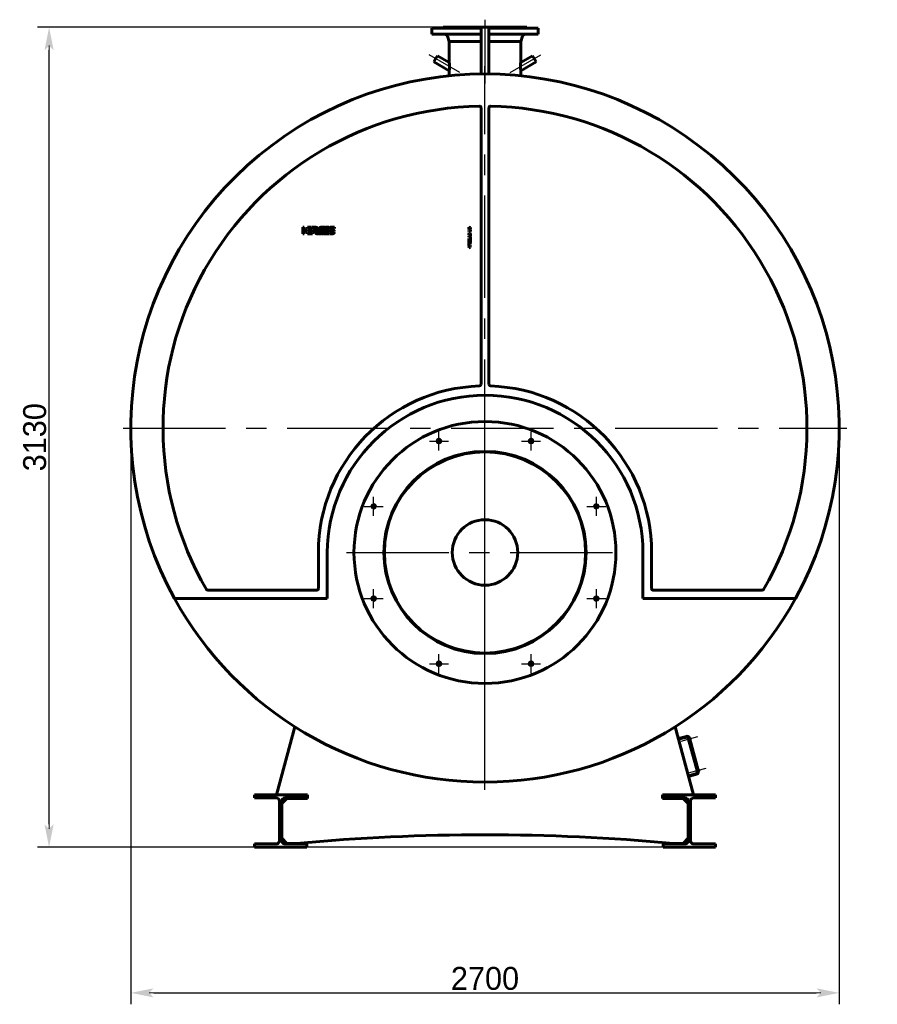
# Model space of a CAD drawing. Header units: millimetres. Extents: x 0 to 5973, y -173 to 841.
# Tile 4 of 6: x 3101 to 3362, y -173 to 128. Entities that reach past the tile are written whole.
import ezdxf

# ---------------------------------------------------------------- set-up
doc = ezdxf.new("R2010")
doc.units = ezdxf.units.MM
for name, pattern in [('CENTER_per14_scale0.984252', [50, 31.25, -6.25, 6.25, -6.25]), ('CENTER_per1_scale0.029528', [1.5, 0.9375, -0.1875, 0.1875, -0.1875]), ('CENTER_per1_scale0.163386', [8.3, 5.1875, -1.0375, 1.0375, -1.0375]), ('CENTER_per1_scale0.275591', [14, 8.75, -1.75, 1.75, -1.75]), ('CENTER_per1_scale0.452756', [23, 14.375, -2.875, 2.875, -2.875]), ('CENTER_per2_scale0.757874', [38.5, 24.0625, -4.8125, 4.8125, -4.8125]), ('CENTER_per36_scale0.985710', [50.074074, 31.296296, -6.259259, 6.259259, -6.259259]), ('CENTER_per3_scale0.989264', [50.25461, 31.409131, -6.281826, 6.281826, -6.281826])]:
    doc.linetypes.add(name, pattern=pattern)
doc.styles.add('TextStyle_1', font='T-FLEX Type A.TTF', dxfattribs={"height": 7})
doc.dimstyles.new('DIM_ST_2', dxfattribs={"dimtxt": 7, "dimasz": 7, "dimexe": 3.5, "dimexo": 0, "dimgap": 0.875, "dimtad": 1, "dimlfac": 12.5, "dimrnd": 0.01, "dimdsep": 46, "dimtxsty": 'TextStyle_1', "dimblk": 'Arrow_3_C7_Status', "dimcen": 0.09, "dimclrd": 7, "dimclre": 7, "dimclrt": 7, "dimazin": 0, "dimtfac": 1, "dimtdec": 0, "dimtmove": 0, "dimatfit": 0, "dimldrblk": 'NONE', "dimfxl": 1, "dimtvp": 1, "dimtolj": 1, "dimarcsym": 0})
doc.dimstyles.new('DIM_ST_3', dxfattribs={"dimtxt": 7, "dimasz": 7, "dimexe": 3.5, "dimexo": 0, "dimgap": 0.875, "dimtad": 1, "dimlfac": 12.5, "dimrnd": 0.01, "dimdsep": 46, "dimtxsty": 'TextStyle_1', "dimblk": 'Arrow_3_C7_Status', "dimcen": 0.09, "dimclrd": 7, "dimclre": 7, "dimclrt": 7, "dimazin": 0, "dimtfac": 1, "dimtdec": 0, "dimtmove": 0, "dimatfit": 0, "dimldrblk": 'NONE', "dimfxl": 1, "dimtvp": 1, "dimtolj": 1, "dimarcsym": 0})

# ---------------------------------------------------------------- blocks, each defined once
blk = doc.blocks.new('Arrow_3_C7_Status')
at = {"color": 7, "linetype": 'Continuous', "lineweight": 0}
blk.add_line((-1, 0), (-0.8, 0), dxfattribs=at)
at = {"color": 7}
blk.add_solid([(-1, -0.2), (0, 0), (-0.8, 0), (-1, 0.2)], dxfattribs=at)
blk = doc.blocks.new('*D9')
at = {"color": 7, "lineweight": -2}
for p, q in [((-108.16, 2.8), (-108.16, -173.22)), ((108.16, 2.8), (108.16, -173.22)), ((-101.16, -169.72), (101.16, -169.72))]:
    blk.add_line(p, q, dxfattribs=at)
at = {"layer": 'Defpoints', "color": 0}
for p in [(-108.16, 2.8), (108.16, 2.8), (108.16, -169.72)]:
    blk.add_point(p, dxfattribs=at)
at = {"color": 7, "lineweight": -2, "xscale": 7, "yscale": 7, "zscale": 7}
for p, rotation in [((-108.16, -169.72), 180), ((108.16, -169.72), 360)]:
    blk.add_blockref('Arrow_3_C7_Status', p, dxfattribs=dict(at, rotation=rotation))
at = {"color": 7, "insert": (0, -165.35), "char_height": 7, "attachment_point": 5, "style": 'TextStyle_1'}
blk.add_mtext('\\A1;2700{\\H0.5x;\\S^ ;} ', dxfattribs=at)
blk = doc.blocks.new('_None')
blk = doc.blocks.new('*D10')
at = {"color": 7, "lineweight": -2}
for p, q in [((3.31, 125.2), (-136.61, 125.2)), ((-133.11, -118.2), (-133.11, 118.2)), ((54.4, -125.2), (-136.61, -125.2))]:
    blk.add_line(p, q, dxfattribs=at)
at = {"layer": 'Defpoints', "color": 0}
for p in [(-133.11, 125.2), (3.31, 125.2), (54.4, -125.2)]:
    blk.add_point(p, dxfattribs=at)
at = {"color": 7, "lineweight": -2, "xscale": 7, "yscale": 7, "zscale": 7}
for p, rotation in [((-133.11, 125.2), 90), ((-133.11, -125.2), 270)]:
    blk.add_blockref('Arrow_3_C7_Status', p, dxfattribs=dict(at, rotation=rotation))
at = {"color": 7, "insert": (-137.48, 0), "char_height": 7, "attachment_point": 5, "rotation": 90, "style": 'TextStyle_1'}
blk.add_mtext('\\A1;3130{\\H0.5x;\\S^ ;}', dxfattribs=at)
blk = doc.blocks.new('Проекция_14')
at = {"color": 7, "linetype": 'CENTER_per1_scale0.029528', "lineweight": 25}
blk.add_line((0, 127.53333), (0, 122.74667), dxfattribs=at)
at = {"color": 7, "linetype": 'CENTER_per1_scale0.452756', "lineweight": 25}
blk.add_line((0, 127.29333), (0, 120.78667), dxfattribs=at)
at = {"color": 7, "linetype": 'Continuous', "lineweight": 60}
for p, q in [((-1.2, 124.96), (-16.2, 124.96)), ((-16.2, 124.96), (-16.2, 123.12)), ((-12.8, 125.2), (-1.2, 125.2)), ((-12.8, 125.2), (-12.8, 125.08)), ((-1.2, 120.41224), (-1.2, 125.2)), ((-1.2, 125.2), (1.2, 125.2)), ((1.2, 125.2), (3.31288, 125.2)), ((1.2, 120.41224), (1.2, 125.2)), ((16.2, 124.96), (1.2, 124.96)), ((3.31288, 125.2), (12.8, 125.2)), ((12.8, 125.08), (12.8, 125.2)), ((16.2, 123.12), (16.2, 124.96)), ((-1.2, 123.12), (-16.2, 123.12)), ((-11.45894, 122.46844), (-10.92, 120.88)), ((-10.92, 120.88), (-10.92, 114.53436)), ((-10.92, 120.88), (-1.2, 120.88)), ((-1.2, 113.93013), (-1.2, 120.41224)), ((16.2, 123.12), (1.2, 123.12)), ((1.2, 120.88), (2.8263, 120.88)), ((1.2, 113.93013), (1.2, 120.41224)), ((2.8263, 120.88), (10.92, 120.88)), ((10.92, 120.88), (11.45894, 122.46844)), ((10.92, 114.53436), (10.92, 120.88)), ((-15.07672, 115.59988), (-15.61472, 114.66804)), ((-15.61472, 114.66804), (-10.91182, 111.95282)), ((-14.53872, 116.53172), (-15.07672, 115.59988)), ((-10.91183, 114.43774), (-14.53872, 116.53172)), ((-10.92, 114.53431), (-10.92, 114.44246)), ((14.53872, 116.53172), (10.91182, 114.43774)), ((10.91183, 111.95282), (15.61472, 114.66804)), ((10.92, 114.44246), (10.92, 114.5343)), ((15.61472, 114.66804), (14.53872, 116.53172)), ((-10.92, 111.95754), (-10.92, 111.86569)), ((-10.92, 111.86559), (-10.92, 110.40737)), ((-1.2, 112.58999), (-1.2, 113.93013)), ((-1.2, 110.95334), (-1.2, 112.58999)), ((1.2, 113.93013), (1.2, 112.58999)), ((1.2, 110.95334), (1.2, 112.58999)), ((10.92, 111.86567), (10.92, 111.95754)), ((10.92, 110.40737), (10.92, 111.8656)), ((-1.2, 16.13252), (-1.2, 100.62558)), ((1.2, 100.62558), (1.2, 16.13252)), ((-55.59999, 64.15046), (-55.59999, 64.15063)), ((-55.59999, 64.15063), (-55.19941, 64.14928)), ((-55.59999, 62.15033), (-55.59999, 64.15046)), ((-55.19941, 64.14928), (-55.19941, 63.35076)), ((-55.19941, 63.35076), (-54.4093, 63.35076)), ((-54.4093, 63.35076), (-54.4093, 62.95076)), ((-54.16105, 64.15037), (-53.11208, 64.15037)), ((-54.16105, 63.75094), (-54.16105, 64.15037)), ((-52.77974, 63.7578), (-54.16105, 63.75094)), ((-54.16105, 62.95076), (-54.16105, 63.35019)), ((-54.16105, 63.35019), (-52.65342, 63.35019)), ((-53.11208, 64.15037), (-52.77974, 63.7578)), ((-52.50157, 63.76069), (-52.83146, 64.15038)), ((-52.83146, 64.15038), (-51.8246, 64.15038)), ((-52.65342, 63.35019), (-52.65447, 62.95076)), ((-51.74722, 63.76069), (-52.50157, 63.76069)), ((-51.74722, 63.76026), (-51.74722, 63.76069)), ((-49.83432, 64.14691), (-49.38367, 64.14691)), ((-48.91942, 62.94377), (-48.76817, 63.34436)), ((-48.76817, 63.34436), (-47.70208, 63.34436)), ((-47.70207, 63.74628), (-48.61602, 63.74628)), ((-48.45964, 64.14686), (-47.70207, 64.14686)), ((-47.70208, 63.34436), (-47.70309, 62.94377)), ((-47.70207, 64.14686), (-47.70207, 63.74628)), ((-47.49762, 63.35019), (-46.97136, 63.35019)), ((-46.00001, 63.74626), (-47.49669, 63.74626)), ((-47.00822, 64.14634), (-46.00001, 64.14634)), ((-46.97136, 63.35019), (-46.95798, 63.34951)), ((-46.95798, 63.34951), (-46.50601, 63.34951)), ((-46.00001, 64.14634), (-46.00001, 63.74626)), ((-4.95131, 63.95911), (-4.95131, 64.1484)), ((-4.95131, 64.1484), (-4.39999, 64.01531)), ((-4.66036, 63.90538), (-4.95131, 63.95911)), ((-4.95131, 63.82023), (-4.7951, 63.85413)), ((-4.95131, 63.61859), (-4.95131, 63.82023)), ((-4.67109, 63.55164), (-4.95131, 63.61859)), ((-4.95131, 63.47228), (-4.68929, 63.52105)), ((-4.95131, 63.28133), (-4.95131, 63.47228)), ((-4.39999, 63.41524), (-4.95131, 63.28133)), ((-4.7951, 63.85413), (-4.68351, 63.87936)), ((-4.70747, 63.7256), (-4.76865, 63.71612)), ((-4.76865, 63.71612), (-4.70707, 63.70828)), ((-4.64797, 63.74008), (-4.70747, 63.7256)), ((-4.70707, 63.70828), (-4.64631, 63.6938)), ((-4.68929, 63.52105), (-4.63637, 63.53014)), ((-4.68351, 63.87936), (-4.59173, 63.89547)), ((-4.62895, 63.54335), (-4.67109, 63.55164)), ((-4.59173, 63.89547), (-4.66036, 63.90538)), ((-4.39999, 63.8029), (-4.64797, 63.74008)), ((-4.64631, 63.6938), (-4.39999, 63.62931)), ((-4.63637, 63.53014), (-4.58927, 63.53674)), ((-4.58927, 63.53674), (-4.62895, 63.54335)), ((-4.53636, 63.25491), (-4.39999, 63.25491)), ((-4.53636, 62.99701), (-4.53636, 63.25491)), ((-4.39999, 64.01531), (-4.39999, 63.8029)), ((-4.39999, 63.62931), (-4.39999, 63.41524)), ((-4.39999, 63.25491), (-4.39999, 62.8193)), ((-55.22258, 62.15033), (-55.59999, 62.15033)), ((-55.19941, 62.15033), (-55.22258, 62.15033)), ((-55.19941, 62.95076), (-55.19941, 62.15033)), ((-54.41785, 62.95076), (-55.19941, 62.95076)), ((-54.4093, 62.95076), (-54.41785, 62.95076)), ((-52.65447, 62.95076), (-54.16105, 62.95076)), ((-54.16105, 62.1506), (-54.16105, 62.55003)), ((-54.16105, 62.55003), (-52.65342, 62.55003)), ((-52.65447, 62.1506), (-54.16105, 62.1506)), ((-52.65342, 62.55003), (-52.65447, 62.1506)), ((-51.39918, 62.82625), (-51.66743, 63.14313)), ((-47.70309, 62.1474), (-49.20968, 62.1474)), ((-49.07161, 62.54799), (-48.26189, 62.54799)), ((-48.26189, 62.94377), (-48.91942, 62.94377)), ((-47.70309, 62.94377), (-48.26189, 62.94377)), ((-48.26189, 62.54799), (-47.70208, 62.54799)), ((-47.70208, 62.54799), (-47.70309, 62.1474)), ((-47.51421, 62.14739), (-47.51421, 62.54798)), ((-47.51421, 62.54798), (-46.01744, 62.54798)), ((-46.506, 62.14739), (-47.51421, 62.14739)), ((-46.55621, 62.94421), (-47.00822, 62.94421)), ((-46.54769, 62.94376), (-46.55621, 62.94421)), ((-46.01663, 62.94376), (-46.54769, 62.94376)), ((-4.95132, 61.47204), (-4.4, 61.73323)), ((-4.95132, 61.25134), (-4.95132, 61.47204)), ((-4.4, 60.99017), (-4.95132, 61.25134)), ((-4.95131, 62.8193), (-4.95131, 62.99701)), ((-4.95131, 62.99701), (-4.53636, 62.99701)), ((-4.39999, 62.8193), (-4.95131, 62.8193)), ((-4.95131, 62.20931), (-4.95131, 62.43167)), ((-4.95131, 62.43167), (-4.68929, 62.23)), ((-4.80004, 62.10599), (-4.95131, 62.20931)), ((-4.95131, 62.0093), (-4.80004, 62.10599)), ((-4.95131, 61.7853), (-4.95131, 62.0093)), ((-4.68929, 61.98119), (-4.95131, 61.7853)), ((-4.95131, 60.6612), (-4.95131, 60.90916)), ((-4.95131, 60.90916), (-4.39999, 60.90916)), ((-4.68432, 60.57939), (-4.95131, 60.6612)), ((-4.95131, 60.46613), (-4.68514, 60.55128)), ((-4.95131, 60.21981), (-4.95131, 60.46613)), ((-4.39999, 60.21981), (-4.95131, 60.21981)), ((-4.80665, 61.35963), (-4.6273, 61.43236)), ((-4.6273, 61.2869), (-4.80665, 61.35963)), ((-4.7612, 60.74386), (-4.68269, 60.72154)), ((-4.6802, 60.7389), (-4.7612, 60.74386)), ((-4.68269, 60.40497), (-4.75954, 60.38431)), ((-4.75954, 60.38431), (-4.67936, 60.38843)), ((-4.68929, 62.23), (-4.39999, 62.45315)), ((-4.39999, 61.75804), (-4.68929, 61.98119)), ((-4.68269, 60.72154), (-4.39999, 60.63061)), ((-4.39999, 60.49836), (-4.68269, 60.40497)), ((-4.39999, 60.7389), (-4.6802, 60.7389)), ((-4.67936, 60.38843), (-4.39999, 60.38925)), ((-4.6273, 61.43236), (-4.6273, 61.2869)), ((-4.39999, 62.23742), (-4.57604, 62.10599)), ((-4.57604, 62.10599), (-4.39999, 61.97952)), ((-4.4, 61.53238), (-4.50084, 61.48527)), ((-4.50084, 61.48527), (-4.50084, 61.23316)), ((-4.50084, 61.23316), (-4.4, 61.18936)), ((-4.4, 61.73323), (-4.4, 61.53238)), ((-4.4, 61.18936), (-4.4, 60.99017)), ((-4.39999, 62.45315), (-4.39999, 62.23742)), ((-4.39999, 61.97952), (-4.39999, 61.75804)), ((-4.39999, 60.90916), (-4.39999, 60.7389)), ((-4.39999, 60.63061), (-4.39999, 60.49836)), ((-4.39999, 60.38925), (-4.39999, 60.21981)), ((-4.95131, 59.40154), (-4.80664, 59.40154)), ((-4.95131, 58.83453), (-4.95131, 59.40154)), ((-4.80664, 58.83453), (-4.95131, 58.83453)), ((-4.95131, 58.47003), (-4.39999, 58.23527)), ((-4.95131, 58.27744), (-4.95131, 58.47003)), ((-4.68184, 58.17), (-4.95131, 58.27744)), ((-4.95131, 57.99558), (-4.68269, 58.10387)), ((-4.39999, 58.03526), (-4.95131, 57.80299)), ((-4.95131, 57.80299), (-4.95131, 57.99558)), ((-4.9513, 58.73369), (-4.39998, 58.73369)), ((-4.9513, 58.556), (-4.9513, 58.73369)), ((-4.39998, 58.556), (-4.9513, 58.556)), ((-4.80664, 59.40154), (-4.80664, 59.21059)), ((-4.80664, 59.21059), (-4.39999, 59.21059)), ((-4.80664, 59.02712), (-4.80664, 58.83453)), ((-4.39999, 59.02712), (-4.80664, 59.02712)), ((-4.68269, 58.10387), (-4.64216, 58.11917)), ((-4.63268, 58.15222), (-4.68184, 58.17)), ((-4.64216, 58.11917), (-4.58845, 58.13774)), ((-4.58845, 58.13774), (-4.63268, 58.15222)), ((-4.39999, 59.21059), (-4.39999, 59.02712)), ((-4.39999, 58.23527), (-4.39999, 58.03526)), ((-4.39998, 58.73369), (-4.39998, 58.556)), ((-50.88, -46.24), (-50.88, -35.2)), ((-48.16, -35.2), (-48.16, -49.28)), ((48.24, -49.28), (48.24, -35.2)), ((50.88, -35.2), (50.88, -46.24)), ((-84.66253, -46.72), (-51.36, -46.72)), ((51.36, -46.72), (84.66253, -46.72)), ((-48.16, -49.28), (-94.79588, -49.28)), ((94.79588, -49.28), (48.24, -49.28)), ((-63.64536, -109.2), (-58.08304, -88.44114)), ((58.08304, -88.44114), (63.64536, -109.2)), ((61.51969, -91.37584), (59.04692, -92.03841)), ((61.58181, -91.60766), (59.10904, -92.27023)), ((62.14211, -92.15323), (61.91028, -92.21535)), ((61.91028, -92.21535), (61.97654, -92.46263)), ((61.97654, -92.46263), (62.20836, -92.40051)), ((64.84625, -102.24523), (62.07171, -91.8905)), ((65.07807, -102.18311), (62.30353, -91.82838)), ((62.32423, -91.90566), (62.47878, -91.86425)), ((62.32423, -91.90566), (65.05736, -102.10584)), ((65.21191, -102.06442), (62.47878, -91.86425)), ((62.51749, -91.91599), (62.49431, -91.9222)), ((62.57628, -91.94993), (62.68602, -92.35948)), ((62.6289, -92.42448), (62.65208, -92.41827)), ((64.70959, -101.73522), (64.47777, -101.79733)), ((64.47777, -101.79733), (64.54403, -102.04461)), ((64.54403, -102.04461), (64.77585, -101.98249)), ((65.21191, -102.06442), (65.05736, -102.10584)), ((65.08498, -101.49798), (65.0618, -101.50419)), ((65.14377, -101.53192), (65.25351, -101.94147)), ((65.19638, -102.00647), (65.21956, -102.00026)), ((62.09063, -103.3977), (64.5634, -102.73512)), ((62.15275, -103.62952), (64.62552, -102.96695)), ((-70.4, -109.2), (-54.4, -109.2)), ((-70.4, -110.16), (-70.4, -109.2)), ((-63.76, -110.16), (-70.4, -110.16)), ((-62.72, -123.2), (-62.72, -111.2)), ((-60.48, -110.32), (-62.08, -111.92)), ((-62.08, -111.2), (-62.08, -123.2)), ((-54.4, -110.16), (-61.04, -110.16)), ((-60.48, -110.32), (-54.24, -110.32)), ((-54.24, -109.2), (-54.4, -109.2)), ((-54.4, -109.2), (-54.4, -110.16)), ((-54.24, -110.32), (-54.24, -109.2)), ((54.24, -110.32), (54.24, -109.2)), ((54.24, -109.2), (54.4, -109.2)), ((60.48, -110.32), (54.24, -110.32)), ((54.4, -109.2), (70.4, -109.2)), ((54.4, -110.16), (54.4, -109.2)), ((61.04, -110.16), (54.4, -110.16)), ((62.08, -111.92), (60.48, -110.32)), ((62.08, -123.2), (62.08, -111.2)), ((62.72, -111.2), (62.72, -123.2)), ((70.4, -110.16), (63.76, -110.16)), ((70.4, -109.2), (70.4, -110.16)), ((-62.08, -122.48), (-60.48, -124.08)), ((60.48, -124.08), (62.08, -122.48)), ((-70.4, -125.2), (-70.4, -124.24)), ((-70.4, -124.24), (-63.76, -124.24)), ((-54.4, -125.2), (-70.4, -125.2)), ((-61.04, -124.24), (-54.4, -124.24)), ((-57.5963, -124.08), (-60.48, -124.08)), ((-54.4, -124.24), (-54.4, -125.2)), ((54.4, -124.24), (61.04, -124.24)), ((54.4, -125.2), (54.4, -124.24)), ((70.4, -125.2), (54.4, -125.2)), ((60.48, -124.08), (57.5963, -124.08)), ((63.76, -124.24), (70.4, -124.24)), ((70.4, -124.24), (70.4, -125.2))]:
    blk.add_line(p, q, dxfattribs=at)
at = {"color": 7, "linetype": 'CENTER_per3_scale0.989264', "lineweight": 25}
blk.add_line((0, 124.80178), (0, 108.074), dxfattribs=at)
at = {"color": 7, "linetype": 'CENTER_per2_scale0.757874', "lineweight": 25}
for p, q in [((-7.72127, 111.35321), (-17.09744, 116.76655)), ((7.72127, 111.35321), (17.09744, 116.76655))]:
    blk.add_line(p, q, dxfattribs=at)
at = {"color": 7, "linetype": 'CENTER_per36_scale0.985710', "lineweight": 25}
for p, q in [((0, -107.69333), (0, 113.29333)), ((0, -107.69333), (0, 113.29333)), ((-110.49333, 2.8), (110.49333, 2.8)), ((-110.49333, 2.8), (110.49333, 2.8))]:
    blk.add_line(p, q, dxfattribs=at)
at = {"color": 7, "linetype": 'CENTER_per14_scale0.984252', "lineweight": 25}
for p, q in [((0, -77.53333), (0, 7.13333)), ((-42.33333, -35.2), (42.33333, -35.2))]:
    blk.add_line(p, q, dxfattribs=at)
at = {"color": 7, "linetype": 'CENTER_per1_scale0.275591', "lineweight": 25}
for p, q in [((-14.08275, -4.09457), (-14.08275, 1.6921)), ((14.08275, -4.09457), (14.08275, 1.6921)), ((-16.97608, -1.20123), (-11.18942, -1.20123)), ((11.18942, -1.20123), (16.97608, -1.20123)), ((-33.99877, -24.01058), (-33.99877, -18.22392)), ((33.99877, -24.01058), (33.99877, -18.22392)), ((-36.8921, -21.11725), (-31.10543, -21.11725)), ((31.10543, -21.11725), (36.8921, -21.11725)), ((-33.99877, -52.17608), (-33.99877, -46.38942)), ((33.99877, -52.17608), (33.99877, -46.38942)), ((-36.8921, -49.28275), (-31.10543, -49.28275)), ((31.10543, -49.28275), (36.8921, -49.28275)), ((-14.08275, -72.0921), (-14.08275, -66.30543)), ((14.08275, -72.0921), (14.08275, -66.30543)), ((-16.97608, -69.19877), (-11.18942, -69.19877)), ((11.18942, -69.19877), (16.97608, -69.19877))]:
    blk.add_line(p, q, dxfattribs=at)
at = {"color": 7, "linetype": 'CENTER_per1_scale0.163386', "lineweight": 25}
for p, q in [((64.83861, -91.56322), (59.68959, -92.9429)), ((67.4061, -101.14521), (62.25707, -102.52488))]:
    blk.add_line(p, q, dxfattribs=at)
at = {"color": 7, "lineweight": 60, "flags": 128}
for points in [[(-51.8246, 64.15038), (-51.80251, 64.15021), (-51.78076, 64.14969), (-51.75934, 64.14883), (-51.73826, 64.14763), (-51.71752, 64.14611), (-51.69747, 64.14429), (-51.67774, 64.14215), (-51.65834, 64.13971), (-51.63926, 64.13696), (-51.61696, 64.13329), (-51.59512, 64.12921), (-51.57373, 64.1247), (-51.5528, 64.11979), (-51.53232, 64.11447), (-51.51229, 64.10875), (-51.49271, 64.10264), (-51.47358, 64.09615), (-51.4549, 64.08928), (-51.43667, 64.08204), (-51.41889, 64.07443), (-51.40155, 64.06646), (-51.38562, 64.05862), (-51.37008, 64.05047), (-51.35494, 64.04202), (-51.34019, 64.03327), (-51.32583, 64.02422), (-51.31104, 64.01431), (-51.29669, 64.00409), (-51.28278, 63.99355), (-51.26931, 63.9827), (-51.25628, 63.97156), (-51.24369, 63.96012), (-51.23222, 63.94907), (-51.22113, 63.93778), (-51.21044, 63.92624), (-51.20014, 63.91445), (-51.19022, 63.90244), (-51.17961, 63.88876), (-51.16948, 63.8748), (-51.15982, 63.86056), (-51.15065, 63.84607), (-51.14196, 63.83132), (-51.13374, 63.81632), (-51.126, 63.80107), (-51.11873, 63.7856), (-51.11226, 63.77068), (-51.10622, 63.75556), (-51.10061, 63.74025), (-51.09543, 63.72475), (-51.09067, 63.70907), (-51.08633, 63.69321), (-51.08176, 63.67431), (-51.07779, 63.65519), (-51.07439, 63.63585), (-51.07159, 63.61631), (-51.06957, 63.5987), (-51.06802, 63.58095), (-51.06694, 63.56305), (-51.06632, 63.54502), (-51.06616, 63.52687), (-51.06646, 63.5086), (-51.06722, 63.49022), (-51.06844, 63.47174), (-51.07039, 63.45049), (-51.07294, 63.42914), (-51.07609, 63.40768), (-51.07984, 63.38613), (-51.08417, 63.3645), (-51.0891, 63.34279), (-51.09462, 63.32103), (-51.10019, 63.30103), (-51.10627, 63.281), (-51.11283, 63.26095), (-51.11989, 63.24088), (-51.12743, 63.22081), (-51.13547, 63.20073)], [(-51.66743, 63.14313), (-51.66272, 63.14902), (-51.65775, 63.1553), (-51.65255, 63.16193), (-51.64712, 63.1689), (-51.6415, 63.17619), (-51.63571, 63.18378), (-51.62976, 63.19166), (-51.62136, 63.20292), (-51.61277, 63.21465), (-51.60403, 63.22678), (-51.5952, 63.23928), (-51.58465, 63.25456), (-51.57413, 63.27022), (-51.56375, 63.28616), (-51.55359, 63.30232), (-51.54375, 63.31861), (-51.53431, 63.33494), (-51.52676, 63.34865), (-51.51962, 63.36229), (-51.51293, 63.37581), (-51.50676, 63.38918), (-51.50231, 63.39954), (-51.49823, 63.40974), (-51.49456, 63.41977), (-51.49131, 63.42961), (-51.48904, 63.43732), (-51.48708, 63.44488), (-51.48543, 63.45228), (-51.48412, 63.4595), (-51.48315, 63.46653), (-51.48255, 63.47324), (-51.4823, 63.47976), (-51.48243, 63.48605), (-51.48294, 63.49212)], [(-50.71623, 63.68233), (-50.70724, 63.70251), (-50.69791, 63.72226), (-50.68824, 63.74158), (-50.67823, 63.76046), (-50.66787, 63.77891), (-50.65717, 63.79693), (-50.64613, 63.81451), (-50.63571, 63.83024), (-50.62501, 63.8456), (-50.61402, 63.8606), (-50.60275, 63.87522), (-50.59118, 63.88948), (-50.57934, 63.90337), (-50.56721, 63.91689), (-50.5548, 63.93004), (-50.5421, 63.94282), (-50.52912, 63.95523), (-50.51585, 63.96727), (-50.50231, 63.97893), (-50.48927, 63.98958), (-50.47599, 63.99991), (-50.46246, 64.0099), (-50.44867, 64.01956), (-50.43464, 64.02888), (-50.41948, 64.03841), (-50.40404, 64.04755), (-50.38832, 64.05633), (-50.37232, 64.06472), (-50.35604, 64.07274), (-50.33948, 64.08038), (-50.32361, 64.08724), (-50.30749, 64.09376), (-50.29113, 64.09994), (-50.27451, 64.10578), (-50.25765, 64.11129), (-50.23854, 64.11703), (-50.21913, 64.12235), (-50.1994, 64.12725), (-50.17937, 64.13173), (-50.15903, 64.13578), (-50.13839, 64.1394), (-50.11744, 64.1426), (-50.09619, 64.14537)], [(-50.09619, 64.14537), (-50.08902, 64.14616), (-50.08232, 64.14676), (-50.07608, 64.14717), (-50.07028, 64.14737), (-50.06493, 64.14736), (-50.06, 64.14713), (-50.0555, 64.14669), (-50.05142, 64.14602), (-50.04774, 64.14511), (-50.04446, 64.14397), (-50.04157, 64.14259), (-50.03905, 64.14096), (-50.03692, 64.13907), (-50.03514, 64.13693), (-50.03357, 64.13421), (-50.03244, 64.13114), (-50.03172, 64.12773), (-50.03142, 64.12397), (-50.03151, 64.11983), (-50.03199, 64.11532), (-50.03284, 64.11043), (-50.03394, 64.10561), (-50.03533, 64.10045), (-50.03701, 64.09496), (-50.03897, 64.08911), (-50.04119, 64.08292), (-50.04367, 64.07637)], [(-49.88374, 64.11852), (-49.88214, 64.12277), (-49.88023, 64.12659), (-49.87805, 64.13), (-49.87561, 64.13303), (-49.87293, 64.13569), (-49.87009, 64.13797), (-49.86706, 64.13994), (-49.86386, 64.14162), (-49.86052, 64.14302), (-49.85554, 64.14459), (-49.85037, 64.14571), (-49.84507, 64.14643), (-49.8397, 64.14681), (-49.83432, 64.14691)], [(-49.38367, 64.14691), (-49.3791, 64.14682), (-49.37494, 64.14656), (-49.37118, 64.14612), (-49.36779, 64.14551), (-49.36477, 64.14473), (-49.36209, 64.14379), (-49.35933, 64.14244), (-49.35703, 64.14086), (-49.35517, 64.13905), (-49.35373, 64.13702), (-49.35269, 64.13478), (-49.35196, 64.13201), (-49.35166, 64.12897), (-49.35176, 64.12568), (-49.35223, 64.12215), (-49.35304, 64.11836), (-49.35413, 64.11441), (-49.35549, 64.11024), (-49.35707, 64.10585), (-49.35886, 64.10125)], [(-49.21012, 64.11496), (-49.20852, 64.11924), (-49.20658, 64.12316), (-49.20435, 64.12674), (-49.20183, 64.12997), (-49.19907, 64.13288), (-49.19613, 64.13543), (-49.193, 64.13769), (-49.18971, 64.13967), (-49.18626, 64.14138), (-49.18114, 64.14339), (-49.17584, 64.14491), (-49.17044, 64.14598), (-49.16501, 64.14663), (-49.15961, 64.1469)], [(-48.71141, 64.1469), (-48.70684, 64.14685), (-48.70266, 64.14658), (-48.69886, 64.14609), (-48.69543, 64.14539), (-48.69236, 64.1445), (-48.68962, 64.14341), (-48.68678, 64.14186), (-48.68439, 64.14005), (-48.68244, 64.13798), (-48.6809, 64.13568), (-48.67975, 64.13315), (-48.67891, 64.13006), (-48.6785, 64.12672), (-48.6785, 64.12313), (-48.67888, 64.11931), (-48.6796, 64.11528), (-48.68062, 64.11113), (-48.68192, 64.10681), (-48.68347, 64.10232), (-48.68525, 64.09768)], [(-47.00822, 62.94421), (-47.02621, 62.94441), (-47.04388, 62.945), (-47.06122, 62.94599), (-47.07824, 62.94737), (-47.09493, 62.94914), (-47.1113, 62.95131), (-47.12735, 62.95387), (-47.14308, 62.95682), (-47.1592, 62.96034), (-47.17497, 62.96429), (-47.19038, 62.96867), (-47.20544, 62.97348), (-47.22014, 62.97871), (-47.23448, 62.98438), (-47.24847, 62.99048), (-47.2621, 62.99701), (-47.27537, 63.00397), (-47.28828, 63.01135), (-47.30084, 63.01917), (-47.31304, 63.02741), (-47.32422, 63.03557), (-47.33507, 63.04412), (-47.34561, 63.05304), (-47.35583, 63.06234), (-47.36573, 63.07203), (-47.37589, 63.08271), (-47.38568, 63.09382), (-47.39512, 63.10536), (-47.40419, 63.11733), (-47.41291, 63.12972), (-47.42127, 63.14253), (-47.42882, 63.155), (-47.43605, 63.16785), (-47.44297, 63.18108), (-47.44956, 63.19469), (-47.45583, 63.20867), (-47.46178, 63.22303), (-47.46741, 63.23776), (-47.47272, 63.25288), (-47.47771, 63.26836), (-47.48238, 63.28423), (-47.48666, 63.30017), (-47.49062, 63.31648), (-47.49428, 63.33316), (-47.49762, 63.35019)], [(-47.49669, 63.74626), (-47.49315, 63.76357), (-47.48929, 63.78049), (-47.48511, 63.79704), (-47.4806, 63.8132), (-47.47577, 63.82899), (-47.47061, 63.84439), (-47.46513, 63.85942), (-47.45933, 63.87406), (-47.4529, 63.88899), (-47.44611, 63.90351), (-47.43898, 63.9176), (-47.43148, 63.93128), (-47.42363, 63.94454), (-47.41543, 63.95737), (-47.40687, 63.96979), (-47.39796, 63.98179), (-47.38869, 63.99337), (-47.37908, 64.00453), (-47.3691, 64.01526), (-47.35878, 64.02558), (-47.34872, 64.03492), (-47.33834, 64.04389), (-47.32765, 64.05248), (-47.31665, 64.0607), (-47.30534, 64.06854), (-47.29299, 64.07645), (-47.2803, 64.08393), (-47.26725, 64.09099), (-47.25385, 64.09763), (-47.2401, 64.10385), (-47.22599, 64.10964), (-47.21237, 64.11472), (-47.19844, 64.11942), (-47.1842, 64.12374), (-47.16964, 64.12768), (-47.15477, 64.13125), (-47.13959, 64.13444), (-47.1241, 64.13725), (-47.1083, 64.13968), (-47.09218, 64.14174), (-47.07576, 64.14342), (-47.05932, 64.14469), (-47.04259, 64.14561), (-47.02555, 64.14616), (-47.00822, 64.14634)], [(-46.50601, 63.34951), (-46.48802, 63.34931), (-46.47036, 63.34872), (-46.45302, 63.34774), (-46.436, 63.34636), (-46.41931, 63.34458), (-46.40294, 63.34242), (-46.3869, 63.33986), (-46.37118, 63.33691), (-46.35505, 63.33339), (-46.33929, 63.32945), (-46.32388, 63.32507), (-46.30882, 63.32026), (-46.29413, 63.31503), (-46.27979, 63.30936), (-46.2658, 63.30327), (-46.25218, 63.29674), (-46.23891, 63.28979), (-46.22599, 63.28241), (-46.21344, 63.2746), (-46.20124, 63.26636), (-46.19006, 63.2582), (-46.17921, 63.24966), (-46.16867, 63.24075), (-46.15845, 63.23145), (-46.14855, 63.22177), (-46.1384, 63.21109), (-46.1286, 63.19998), (-46.11917, 63.18845), (-46.11009, 63.1765), (-46.10137, 63.16411), (-46.09301, 63.1513), (-46.08546, 63.13884), (-46.07823, 63.126), (-46.07131, 63.11278), (-46.06472, 63.09918), (-46.05845, 63.0852), (-46.05249, 63.07085), (-46.04686, 63.05612), (-46.04155, 63.04102), (-46.03655, 63.02554), (-46.03188, 63.00968), (-46.02761, 62.99375), (-46.02364, 62.97745), (-46.01998, 62.96078), (-46.01663, 62.94376)], [(-52.24035, 63.0282), (-52.24409, 63.03157), (-52.24777, 63.0351), (-52.25129, 63.03881), (-52.25455, 63.0427), (-52.25742, 63.04676), (-52.25982, 63.05102), (-52.2611, 63.054), (-52.26209, 63.05706), (-52.26274, 63.06022), (-52.26303, 63.06347), (-52.26292, 63.06682), (-52.26238, 63.07026), (-52.26138, 63.07381)], [(-52.26138, 63.07381), (-52.25993, 63.0774), (-52.25825, 63.08049), (-52.25638, 63.08312), (-52.25432, 63.08531), (-52.25209, 63.0871), (-52.24909, 63.08884), (-52.24588, 63.09007), (-52.2425, 63.09088), (-52.23897, 63.09132), (-52.23411, 63.09145), (-52.22912, 63.09122), (-52.22408, 63.09078), (-52.21908, 63.0903), (-52.21419, 63.08993), (-52.20948, 63.08984)], [(-51.82086, 63.09054), (-51.81252, 63.09129), (-51.80443, 63.09166), (-51.79656, 63.09163), (-51.78893, 63.09119), (-51.78153, 63.09034), (-51.77435, 63.08908), (-51.7678, 63.08749), (-51.76144, 63.08551), (-51.75529, 63.08313), (-51.74933, 63.08035), (-51.74357, 63.07717), (-51.738, 63.07356), (-51.73263, 63.06953), (-51.72744, 63.06507), (-51.72245, 63.06017), (-51.71765, 63.05483), (-51.71311, 63.04914), (-51.70875, 63.04301), (-51.70458, 63.03642), (-51.70057, 63.02939)], [(-51.41121, 62.15105), (-51.42017, 62.1508), (-51.42873, 62.15093), (-51.43692, 62.15144), (-51.44475, 62.15231), (-51.45226, 62.15354), (-51.45932, 62.15509), (-51.4661, 62.15696), (-51.47262, 62.15914), (-51.47889, 62.16163), (-51.48606, 62.16497), (-51.49293, 62.16872), (-51.49955, 62.17286), (-51.50594, 62.17736), (-51.51213, 62.18223), (-51.51816, 62.18743), (-51.52522, 62.1941), (-51.53214, 62.20121), (-51.53897, 62.20872), (-51.54578, 62.21663), (-51.55261, 62.22488), (-51.56168, 62.23619), (-51.57101, 62.248), (-51.58072, 62.26025)], [(-50.86685, 62.18836), (-50.87106, 62.19336), (-50.87564, 62.1987), (-50.88055, 62.20438), (-50.88578, 62.21037), (-50.89132, 62.21666), (-50.89714, 62.22323), (-50.90323, 62.23007), (-50.90956, 62.23716), (-50.91784, 62.24642), (-50.92644, 62.25601), (-50.93532, 62.26592), (-50.94446, 62.27612), (-50.9538, 62.28656), (-50.96801, 62.30251), (-50.98249, 62.31885), (-50.99709, 62.33548), (-51.01171, 62.3523), (-51.02622, 62.3692), (-51.0405, 62.3861), (-51.05116, 62.39893), (-51.06157, 62.41165), (-51.07165, 62.42421), (-51.08137, 62.43657), (-51.09066, 62.44869), (-51.09762, 62.458), (-51.10425, 62.46712), (-51.11054, 62.47602), (-51.11645, 62.48466), (-51.12195, 62.49305), (-51.12659, 62.50042), (-51.13084, 62.50753), (-51.1347, 62.51438), (-51.13814, 62.52094), (-51.14115, 62.52719), (-51.14371, 62.53312), (-51.14578, 62.53872), (-51.14725, 62.54354), (-51.14829, 62.54805), (-51.14887, 62.55224), (-51.149, 62.5561), (-51.14865, 62.55961), (-51.1478, 62.56275)], [(-50.76373, 62.21308), (-50.76708, 62.20524), (-50.77044, 62.19793), (-50.77383, 62.19117), (-50.77725, 62.18494), (-50.78071, 62.17926), (-50.78421, 62.17414), (-50.78776, 62.16957), (-50.79105, 62.16588), (-50.7944, 62.16266), (-50.79781, 62.15993), (-50.80127, 62.15767), (-50.8048, 62.15591), (-50.8084, 62.15464), (-50.81198, 62.15388), (-50.81563, 62.15359), (-50.81936, 62.15378), (-50.82317, 62.15445), (-50.82707, 62.1556), (-50.83106, 62.15724), (-50.83515, 62.15938), (-50.83934, 62.162), (-50.84364, 62.16513), (-50.84804, 62.16876), (-50.85256, 62.17289), (-50.8572, 62.17753), (-50.86196, 62.18269), (-50.86685, 62.18836)], [(-50.55946, 62.15134), (-50.56583, 62.15134), (-50.57175, 62.15155), (-50.57723, 62.15197), (-50.58227, 62.15261), (-50.58688, 62.15346), (-50.59108, 62.15453), (-50.59486, 62.15583), (-50.59824, 62.15736), (-50.60121, 62.15913), (-50.6038, 62.16113), (-50.606, 62.16337), (-50.60782, 62.16586), (-50.60942, 62.16894), (-50.61057, 62.17234), (-50.61128, 62.17606), (-50.61155, 62.18011), (-50.6114, 62.18449), (-50.61083, 62.18921), (-50.60993, 62.19398), (-50.60868, 62.19905), (-50.60709, 62.20444), (-50.60517, 62.21014), (-50.60292, 62.21617)], [(-50.07483, 62.25004), (-50.07865, 62.24106), (-50.08257, 62.23257), (-50.08659, 62.22456), (-50.0907, 62.21702), (-50.09492, 62.20995), (-50.09923, 62.20333), (-50.10364, 62.19716), (-50.10861, 62.19087), (-50.1137, 62.18511), (-50.11891, 62.17985), (-50.12425, 62.17508), (-50.12972, 62.17081), (-50.13531, 62.167), (-50.14103, 62.16366), (-50.14688, 62.16077), (-50.15286, 62.15832), (-50.15898, 62.1563), (-50.16511, 62.15472), (-50.17138, 62.15354), (-50.17777, 62.15274), (-50.1843, 62.1523)], [(-49.88588, 62.14776), (-49.8927, 62.14797), (-49.89901, 62.1484), (-49.90481, 62.14903), (-49.91011, 62.14987), (-49.91491, 62.15094), (-49.91924, 62.15224), (-49.92309, 62.15378), (-49.92678, 62.15576), (-49.92993, 62.15805), (-49.93254, 62.16065), (-49.93462, 62.16358), (-49.93619, 62.16685), (-49.93725, 62.17047), (-49.93783, 62.17444), (-49.93792, 62.17878), (-49.93755, 62.1835), (-49.93673, 62.1886), (-49.93548, 62.194), (-49.93383, 62.19979), (-49.93177, 62.20598), (-49.92931, 62.21258)], [(-49.40122, 62.24648), (-49.40504, 62.2375), (-49.40896, 62.229), (-49.41298, 62.22099), (-49.41709, 62.21345), (-49.42131, 62.20637), (-49.42562, 62.19975), (-49.43003, 62.19358), (-49.43499, 62.18729), (-49.44008, 62.18152), (-49.4453, 62.17626), (-49.45064, 62.1715), (-49.4561, 62.16722), (-49.4617, 62.16341), (-49.46742, 62.16007), (-49.47327, 62.15718), (-49.47925, 62.15473), (-49.48537, 62.15271), (-49.4915, 62.15114), (-49.49777, 62.14995), (-49.50416, 62.14915), (-49.51069, 62.14871)], [(-46.01744, 62.54798), (-46.02097, 62.53065), (-46.02482, 62.51371), (-46.029, 62.49714), (-46.0335, 62.48096), (-46.03833, 62.46515), (-46.04348, 62.44973), (-46.04896, 62.43469), (-46.05476, 62.42002), (-46.06118, 62.40507), (-46.06796, 62.39054), (-46.0751, 62.37643), (-46.08259, 62.36274), (-46.09043, 62.34946), (-46.09864, 62.33661), (-46.10719, 62.32418), (-46.1161, 62.31216), (-46.12537, 62.30057), (-46.13499, 62.2894), (-46.14496, 62.27865), (-46.15529, 62.26832), (-46.16535, 62.25896), (-46.17573, 62.24998), (-46.18642, 62.24138), (-46.19742, 62.23315), (-46.20874, 62.2253), (-46.22108, 62.21738), (-46.23378, 62.20989), (-46.24684, 62.20281), (-46.26024, 62.19616), (-46.274, 62.18994), (-46.28811, 62.18414), (-46.30173, 62.17906), (-46.31567, 62.17435), (-46.32992, 62.17003), (-46.34449, 62.16608), (-46.35936, 62.1625), (-46.37455, 62.15931), (-46.39005, 62.15649), (-46.40586, 62.15406), (-46.42198, 62.152), (-46.43842, 62.15032), (-46.45486, 62.14904), (-46.47161, 62.14812), (-46.48865, 62.14757), (-46.506, 62.14739)], [(-4.8889, 59.52387), (-4.8968, 59.53388), (-4.90423, 59.5438), (-4.91118, 59.55363), (-4.91767, 59.56339), (-4.92368, 59.57305), (-4.92923, 59.58264), (-4.9343, 59.59214), (-4.93933, 59.60249), (-4.9438, 59.61274), (-4.9477, 59.62289), (-4.95102, 59.63294), (-4.95378, 59.64289)], [(-4.90916, 60.02228), (-4.90262, 60.02995), (-4.89573, 60.03728), (-4.88849, 60.04425), (-4.88092, 60.05087), (-4.87299, 60.05714), (-4.86472, 60.06306), (-4.85611, 60.06862), (-4.84624, 60.07434), (-4.83595, 60.07963), (-4.82524, 60.08449), (-4.81412, 60.08893), (-4.80258, 60.09294), (-4.79062, 60.09653), (-4.77825, 60.09969), (-4.76545, 60.10243), (-4.75224, 60.10474), (-4.73862, 60.10662), (-4.72483, 60.10806), (-4.71064, 60.10909), (-4.69604, 60.1097), (-4.68104, 60.10991)], [(-4.68186, 59.46105), (-4.69564, 59.46118), (-4.709, 59.46156), (-4.72194, 59.46219), (-4.73445, 59.46307), (-4.74655, 59.4642), (-4.75822, 59.46559), (-4.76946, 59.46723), (-4.78135, 59.46932), (-4.79272, 59.47172), (-4.80358, 59.47443), (-4.81393, 59.47744), (-4.82377, 59.48075), (-4.83309, 59.48437), (-4.84191, 59.4883), (-4.85021, 59.49253), (-4.858, 59.49706), (-4.86527, 59.5019), (-4.87192, 59.50696), (-4.87807, 59.5123), (-4.88373, 59.51794), (-4.8889, 59.52387)], [(-4.82483, 59.78589), (-4.82467, 59.79588), (-4.82419, 59.80548), (-4.82339, 59.81471), (-4.82227, 59.82354), (-4.82083, 59.832), (-4.81907, 59.84006), (-4.81699, 59.84775), (-4.81459, 59.85505), (-4.81173, 59.86228), (-4.80852, 59.86909), (-4.80496, 59.87548), (-4.80105, 59.88145), (-4.79679, 59.887), (-4.79218, 59.89212)], [(-4.79218, 59.67884), (-4.79659, 59.68373), (-4.80068, 59.689), (-4.80445, 59.69467), (-4.8079, 59.70073), (-4.81103, 59.70719), (-4.81385, 59.71404), (-4.81634, 59.72128), (-4.81851, 59.72891), (-4.82044, 59.73733), (-4.82202, 59.74618), (-4.82325, 59.75546), (-4.82413, 59.76517), (-4.82466, 59.77531), (-4.82483, 59.78589)], [(-4.79218, 59.89212), (-4.78742, 59.89664), (-4.78229, 59.90083), (-4.77678, 59.90469), (-4.77089, 59.90822), (-4.76463, 59.91143), (-4.75798, 59.91431), (-4.75097, 59.91686), (-4.74357, 59.91909), (-4.73542, 59.92106), (-4.72686, 59.92268), (-4.71788, 59.92394), (-4.70849, 59.92484), (-4.69868, 59.92538), (-4.68846, 59.92556)], [(-4.68846, 59.64537), (-4.69823, 59.64554), (-4.70761, 59.64603), (-4.71662, 59.64685), (-4.72525, 59.648), (-4.73351, 59.64948), (-4.74139, 59.65128), (-4.74889, 59.65341), (-4.75602, 59.65588), (-4.76308, 59.65881), (-4.76973, 59.66209), (-4.77596, 59.66574), (-4.78178, 59.66975), (-4.78719, 59.67412), (-4.79218, 59.67884)], [(-4.68846, 59.92556), (-4.67797, 59.92543), (-4.66785, 59.92504), (-4.65811, 59.92439), (-4.64875, 59.92348), (-4.63977, 59.92231), (-4.63132, 59.92091), (-4.62323, 59.91926), (-4.6155, 59.91736), (-4.60814, 59.9152), (-4.59985, 59.91231), (-4.59208, 59.90906), (-4.58482, 59.90546), (-4.57808, 59.9015), (-4.57186, 59.89718), (-4.56615, 59.89251)], [(-4.56573, 59.6776), (-4.57053, 59.67369), (-4.57572, 59.67002), (-4.5813, 59.66662), (-4.58726, 59.66346), (-4.59362, 59.66056), (-4.60024, 59.65796), (-4.60723, 59.6556), (-4.61459, 59.65348), (-4.62233, 59.65161), (-4.63203, 59.64971), (-4.64226, 59.64815), (-4.65302, 59.64693), (-4.6643, 59.64606), (-4.67612, 59.64554), (-4.68846, 59.64537)], [(-4.45744, 59.54081), (-4.4653, 59.53269), (-4.47359, 59.525), (-4.4823, 59.51776), (-4.49144, 59.51094), (-4.50101, 59.50457), (-4.511, 59.49863), (-4.52082, 59.49343), (-4.53101, 59.48861), (-4.54159, 59.48418), (-4.55254, 59.48014), (-4.56387, 59.47649), (-4.57558, 59.47323), (-4.58767, 59.47035), (-4.60014, 59.46786), (-4.61299, 59.46576), (-4.62622, 59.46404), (-4.63958, 59.46273), (-4.65331, 59.4618), (-4.6674, 59.46124), (-4.68186, 59.46105)], [(-4.68104, 60.10991), (-4.66553, 60.10969), (-4.65043, 60.10904), (-4.63576, 60.10795), (-4.62151, 60.10642), (-4.60768, 60.10446), (-4.59428, 60.10206), (-4.58203, 60.0994), (-4.57015, 60.09635), (-4.55865, 60.09292), (-4.54753, 60.08909), (-4.53678, 60.08489), (-4.5264, 60.08029), (-4.5164, 60.07531), (-4.50678, 60.06994), (-4.49753, 60.06418), (-4.48866, 60.05803), (-4.48031, 60.05162), (-4.47232, 60.04484), (-4.4647, 60.03768), (-4.45744, 60.03015)], [(-4.56615, 59.89251), (-4.56112, 59.88769), (-4.55646, 59.88246), (-4.55216, 59.87684), (-4.54823, 59.87082), (-4.54466, 59.8644), (-4.54145, 59.85759), (-4.53861, 59.85038), (-4.53613, 59.84277), (-4.53393, 59.83438), (-4.53213, 59.82555), (-4.53073, 59.81629), (-4.52973, 59.80659), (-4.52912, 59.79646), (-4.52892, 59.78589)], [(-4.52892, 59.78589), (-4.5291, 59.77545), (-4.52965, 59.76545), (-4.53055, 59.75588), (-4.53181, 59.74673), (-4.53343, 59.73802), (-4.53542, 59.72973), (-4.53776, 59.72188), (-4.54047, 59.71445), (-4.54369, 59.70713), (-4.54731, 59.70029), (-4.55132, 59.69391), (-4.55573, 59.688), (-4.56053, 59.68257), (-4.56573, 59.6776)], [(-4.45744, 60.03015), (-4.44999, 60.02158), (-4.44294, 60.01254), (-4.4363, 60.00305), (-4.43005, 59.99309), (-4.4242, 59.98266), (-4.41875, 59.97178), (-4.41398, 59.96109), (-4.40956, 59.94999), (-4.4055, 59.93848), (-4.4018, 59.92656), (-4.39845, 59.91423), (-4.39545, 59.90148), (-4.39281, 59.88833), (-4.39053, 59.87476), (-4.3886, 59.86079), (-4.38703, 59.8464), (-4.38583, 59.83186), (-4.38497, 59.81694), (-4.38446, 59.80161), (-4.38429, 59.78589)], [(-4.38429, 59.78589), (-4.38449, 59.76884), (-4.38508, 59.75226), (-4.38608, 59.73615), (-4.38748, 59.7205), (-4.38928, 59.70533), (-4.39148, 59.69062), (-4.39392, 59.67717), (-4.39671, 59.66415), (-4.39986, 59.65154), (-4.40337, 59.63934), (-4.40723, 59.62756), (-4.41144, 59.6162), (-4.41601, 59.60525), (-4.42094, 59.59472), (-4.42622, 59.5846), (-4.43185, 59.5749), (-4.43774, 59.56577), (-4.44396, 59.55705), (-4.45053, 59.54873), (-4.45744, 59.54081)]]:
    blk.add_lwpolyline(points, dxfattribs=at)
at = {"color": 7, "linetype": 'Continuous', "lineweight": 60}
for centre, radius in [((0, -35.2), 40), ((-14.08275, -1.20123), 0.56), ((14.08275, -1.20123), 0.56), ((0, -35.2), 30.88), ((0, -35.2), 30.72), ((-33.99877, -21.11725), 0.56), ((33.99877, -21.11725), 0.56), ((0, -35.2), 10), ((-33.99877, -49.28275), 0.56), ((33.99877, -49.28275), 0.56), ((-14.08275, -69.19877), 0.56), ((14.08275, -69.19877), 0.56)]:
    blk.add_circle(centre, radius, dxfattribs=at)
for centre, radius, start, end in [((-12.92, 125.08), 0.12, 270, 0.000007), ((12.92, 125.08), 0.12, 180, 270), ((-12.36804, 122.16), 0.96, 18.7413404, 90), ((12.36804, 122.16), 0.96, 90, 161.2586596), ((-25.42177, 113.19998), 14.56307, 354.7422121, 5.2572221), ((25.41643, 113.19916), 14.55783, 174.7372887, 180.1361325), ((25.41643, 113.20083), 14.55783, 180.1427073, 185.2625274), ((0, 2.8), 108.16, 331.2160045, 208.7839955), ((0, 2.8), 98.32, 90.983868, 210.0811773), ((-1.68, 100.62558), 0.48, 0.0000028, 90.983868), ((1.68, 100.62558), 0.48, 89.016132, 179.9999965), ((0, 2.8), 98.32, 329.9188227, 89.016132), ((-51.75197, 63.49265), 0.26766, 16.1339729, 88.9825679), ((-51.93184, 63.45914), 0.45011, 4.2018751, 13.867555), ((-52.17875, 63.65531), 1.13802, 313.2377489, 336.4560093), ((6.26661, 41.0736), 61.30415, 158.3586131, 159.4800545), ((-135.63484, 96.08204), 91.37949, 338.2448655, 339.4973921), ((-198.44319, 119.19465), 158.44018, 338.9230536, 339.658513), ((3742.70206, -1403.5725), 4066.17661, 158.84164174, 158.86960975), ((-259.25094, 142.57413), 224.21758, 338.9974947, 339.397042), ((3730.06981, -1398.42984), 4051.91023, 158.84159338, 158.86965987), ((-61.09452, 68.28319), 12.59417, 338.5332473, 340.6726314), ((-48.93551, -27.8797), 92.02688, 89.8604765, 90.1395235), ((-17.95936, 52.00946), 32.82657, 158.3002116, 159.0507911), ((-71.57857, 45.75028), 25.93248, 39.5426278, 41.7795048), ((-51.87185, -15.84956), 78.94012, 89.962989, 90.2450553), ((-67.60102, 49.29097), 21.01352, 37.7816685, 40.8279025), ((-51.23203, 100.48111), 38.33047, 269.7321593, 270.2678407), ((-51.05276, 62.28629), 0.13524, 269.9645056, 296.2455417), ((-50.4136, 78.46027), 16.30958, 269.487581, 270.8055498), ((-49.71562, 68.92712), 6.78151, 268.5613724, 271.7316706), ((-40.46093, 59.35621), 9.18321, 159.6614281, 162.3052738), ((-4.51262, 59.87645), 0.69653, 98.0308963, 104.3407904), ((-4.53, 61.23108), 0.66972, 256.6774634, 263.1454148), ((-4.35135, 59.79913), 0.61662, 167.854714, 181.2304599), ((-4.35109, 59.77431), 0.61686, 178.9247662, 192.3015854), ((-4.71565, 59.87148), 0.24533, 142.0711258, 166.4725521), ((0, -35.2), 50.88, 91.8744954, 180), ((-1.68, 16.13252), 0.48, 271.8744954, 359.9999988), ((1.68, 16.13252), 0.48, 180, 268.1255046), ((0, -35.2), 50.88, 0, 88.1255046), ((0.04, -35.38715), 48.20036, 0.2224681, 179.7775319), ((-84.66253, -46.24), 0.48, 210.0811773, 270), ((-51.36, -46.24), 0.48, 270, 0), ((51.36, -46.24), 0.48, 179.9999935, 270), ((84.66253, -46.24), 0.48, 270, 329.9188227), ((0, 2.8), 108.16, 208.7839955, 331.2160045), ((61.68534, -91.99403), 0.64, 15, 105), ((61.68534, -91.99403), 0.4, 15, 105), ((62.52992, -91.96236), 0.048, 15, 105), ((62.63966, -92.37191), 0.048, 285, 15), ((64.45988, -102.34875), 0.4, 285, 15), ((64.45988, -102.34875), 0.64, 285, 15), ((65.0974, -101.54434), 0.048, 15, 105), ((65.20714, -101.95389), 0.048, 285, 15), ((-63.76, -111.2), 1.04, 0.0000024, 90), ((-61.04, -111.2), 1.04, 90, 179.9999973), ((61.04, -111.2), 1.04, 0, 90), ((63.76, -111.2), 1.04, 90, 180), ((-63.76, -123.2), 1.04, 270, 0), ((-61.04, -123.2), 1.04, 180, 270), ((0, -745.33585), 623.92, 84.7032793, 95.2967207), ((61.04, -123.2), 1.04, 270, 0), ((63.76, -123.2), 1.04, 179.9999976, 270)]:
    blk.add_arc(centre, radius, start, end, dxfattribs=at)
for base, p1, p2, angle, text, dimstyle, picture, middle, dimtype in [((-133.10999, 125.2), (54.4, -125.2), (3.31288, 125.2), 90, '<>{\\H0.5x;\\S^ ;}', 'DIM_ST_3', '*D10', (-133.10999, 0), 160), ((108.16, -169.72), (-108.16, 2.8), (108.16, 2.8), 360, '2700{\\H0.5x;\\S^ ;} ', 'DIM_ST_2', '*D9', (0, -169.72), 161)]:
    dim = blk.add_linear_dim(base=base, p1=p1, p2=p2, angle=angle, text=text, dimstyle=dimstyle)
    dim.commit()
    dim.dimension.update_dxf_attribs({"geometry": picture, "text_midpoint": middle, "dimtype": dimtype})

msp = doc.modelspace()

# ---------------------------------------------------------------- block references
msp.add_blockref('Проекция_14', (3242.62, 0))

doc.saveas('drawing.dxf')
